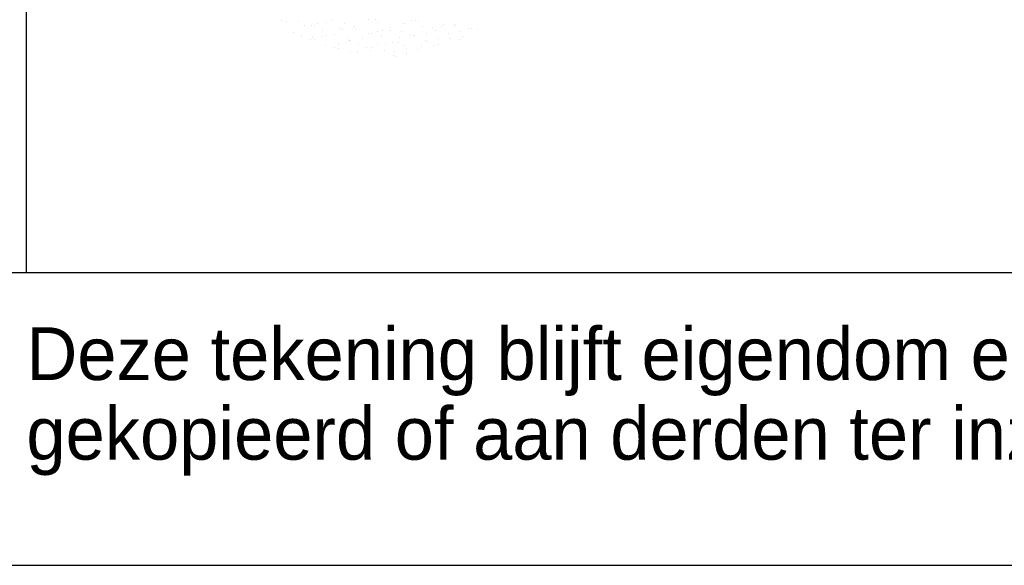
# Model space of a CAD drawing. Extents: x -1448 to 118900, y -195097 to 442500.
# Tile 71 of 103: x 100377 to 103740, y 358400 to 360263. Entities that reach past the tile are written whole.
import ezdxf

# ---------------------------------------------------------------- set-up
doc = ezdxf.new("R2010")
doc.units = 0
doc.header["$LTSCALE"] = 100
doc.layers.get('0').update_dxf_attribs({"linetype": 'CONTINUOUS'})
for name, color, linetype in [('00KAD025', 2, 'CONTINUOUS'), ('00KAD070', 5, 'CONTINUOUS'), ('BL$2----', 7, 'CONTINUOUS'), ('BL$4----', 7, 'CONTINUOUS')]:
    doc.layers.add(name, color=color, linetype=linetype)
doc.styles.add('BURO-018', font='BUROFONT.shx', dxfattribs={"height": 180})
doc.styles.add('BURO-025', font='BUROFONT.shx', dxfattribs={"height": 250})
doc.styles.add('BURO-035', font='BUROFONT.shx', dxfattribs={"height": 350})
doc.styles.add('BURO-050', font='BUROFONT.shx', dxfattribs={"height": 500})

# ---------------------------------------------------------------- blocks, each defined once
blk = doc.blocks.new('A0-HOR')
at = {"layer": '00KAD025', "linetype": 'CONTINUOUS'}
blk.add_line((0, 0), (1189, 0), dxfattribs=at)
at = {"layer": '00KAD070', "linetype": 'CONTINUOUS'}
blk.add_line((10, 10), (1179, 10), dxfattribs=at)
blk = doc.blocks.new('KUIJPERSKLEUR')
at = {"color": 1}
blk.add_line((-185, 10), (-185, 73), dxfattribs=at)
at = {"color": 161}
for p, q in [((-176.303, 18.603), (-176.303, 18.603)), ((-175.886, 18.199), (-175.886, 18.199)), ((-175.506, 18.441), (-175.506, 18.441)), ((-174.902, 18.249), (-174.902, 18.249)), ((-170.178, 18.218), (-170.178, 18.218)), ((-169.896, 18.321), (-169.896, 18.321)), ((-169.792, 18.336), (-169.792, 18.336)), ((-169.588, 18.288), (-169.588, 18.288)), ((-175.61, 18.072), (-175.61, 18.072)), ((-175.308, 17.945), (-175.308, 17.945)), ((-175.218, 18.038), (-175.218, 18.038)), ((-175.169, 17.953), (-175.169, 17.953)), ((-174.922, 18.063), (-174.922, 18.063)), ((-172.506, 17.861), (-172.506, 17.861)), ((-172.292, 17.865), (-172.292, 17.865)), ((-172.261, 18.013), (-172.261, 18.013)), ((-171.363, 17.911), (-171.363, 17.911)), ((-171.297, 17.876), (-171.297, 17.876)), ((-170.598, 18.151), (-170.598, 18.151)), ((-170.542, 17.996), (-170.542, 17.996)), ((-170.221, 17.96), (-170.221, 17.96)), ((-170.098, 18.046), (-170.098, 18.046)), ((-174.792, 17.762), (-174.792, 17.762)), ((-174.487, 17.684), (-174.487, 17.684)), ((-174.357, 17.635), (-174.357, 17.635)), ((-174.344, 17.808), (-174.344, 17.808)), ((-173.916, 17.515), (-173.916, 17.515)), ((-173.69, 17.523), (-173.69, 17.523)), ((-173.649, 17.811), (-173.649, 17.811)), ((-173.38, 17.671), (-173.38, 17.671)), ((-173.246, 17.573), (-173.246, 17.573)), ((-173.214, 17.685), (-173.214, 17.685)), ((-172.994, 17.789), (-172.994, 17.789)), ((-172.773, 17.565), (-172.773, 17.565)), ((-172.736, 17.815), (-172.736, 17.815)), ((-172.415, 17.534), (-172.415, 17.534)), ((-172.071, 17.734), (-172.071, 17.734)), ((-172.03, 17.652), (-172.03, 17.652)), ((-171.63, 17.615), (-171.63, 17.615)), ((-171.495, 17.704), (-171.495, 17.704)), ((-171.051, 17.754), (-171.051, 17.754)), ((-170.928, 17.784), (-170.928, 17.784)), ((-172.449, 17.412), (-172.449, 17.412)), ((-172.396, 17.374), (-172.396, 17.374)), ((-172.005, 17.462), (-172.005, 17.462))]:
    blk.add_line(p, q, dxfattribs=at)
at = {"color": 163}
for p, q in [((-176.117, 18.561), (-176.117, 18.561)), ((-175.721, 18.559), (-175.721, 18.559)), ((-174.768, 18.542), (-174.768, 18.542)), ((-174.578, 18.609), (-174.578, 18.609)), ((-173.311, 18.622), (-173.311, 18.622)), ((-173.07, 18.629), (-173.07, 18.629)), ((-172.994, 18.539), (-172.994, 18.539)), ((-172.07, 18.511), (-172.07, 18.511)), ((-171.851, 18.589), (-171.851, 18.589)), ((-171.72, 18.61), (-171.72, 18.61)), ((-171.626, 18.561), (-171.626, 18.561)), ((-175.279, 18.44), (-175.279, 18.44)), ((-175.153, 18.424), (-175.153, 18.424)), ((-175.062, 18.492), (-175.062, 18.492)), ((-174.265, 18.33), (-174.265, 18.33)), ((-174.189, 18.287), (-174.189, 18.287)), ((-174.137, 18.489), (-174.137, 18.489)), ((-173.821, 18.38), (-173.821, 18.38)), ((-173.803, 18.405), (-173.803, 18.405)), ((-173.759, 18.298), (-173.759, 18.298)), ((-173.325, 18.172), (-173.325, 18.172)), ((-173.024, 18.219), (-173.024, 18.219)), ((-172.839, 18.268), (-172.839, 18.268)), ((-172.617, 18.348), (-172.617, 18.348)), ((-172.58, 18.269), (-172.58, 18.269)), ((-172.182, 18.221), (-172.182, 18.221)), ((-172.106, 18.492), (-172.106, 18.492)), ((-171.474, 18.398), (-171.474, 18.398)), ((-171.142, 18.355), (-171.142, 18.355)), ((-171.039, 18.271), (-171.039, 18.271)), ((-170.829, 18.4), (-170.829, 18.4)), ((-170.756, 18.473), (-170.756, 18.473)), ((-170.385, 18.45), (-170.385, 18.45)), ((-170.331, 18.447), (-170.331, 18.447)), ((-174.774, 18.088), (-174.774, 18.088)), ((-174.467, 18.122), (-174.467, 18.122)), ((-174.026, 18.002), (-174.026, 18.002)), ((-173.977, 17.926), (-173.977, 17.926)), ((-173.958, 17.926), (-173.958, 17.926)), ((-173.533, 17.977), (-173.533, 17.977)), ((-173.225, 18.15), (-173.225, 18.15)), ((-172.883, 18.052), (-172.883, 18.052)), ((-171.875, 18.131), (-171.875, 18.131)), ((-171.783, 18.107), (-171.783, 18.107)), ((-171.74, 18.102), (-171.74, 18.102)), ((-171.339, 18.158), (-171.339, 18.158)), ((-170.911, 17.994), (-170.911, 17.994))]:
    blk.add_line(p, q, dxfattribs=at)
at = {"color": 1, "style": 'BURO-018'}
for s, p in [('Deze tekening blijft eigendom en mag zonder onze schriftelijke toestemming niet', (-185, 6.326)), ('gekopieerd of aan derden ter inzage worden gegeven, noch voor of door derden worden gebruikt', (-185, 3.607))]:
    blk.add_text(s, height=1.8, dxfattribs=at).set_placement(p)
at = {"color": 150, "style": 'BURO-025'}
for tag, p in [('TKSCHAAL', (-167, 67)), ('TKBLADNR', (-124, 67)), ('TKDATCREAT', (-81, 67)), ('TKDATA', (-30, 67)), ('TKINIT', (-30, 58)), ('PRPRLEID', (-30, 49)), ('PRGRLEID', (-30, 40))]:
    blk.add_attdef(tag, p, '', height=2.5, dxfattribs=at)
at = {"color": 3, "style": 'BURO-035'}
for tag, p in [('PROMSCHR', (-177, 55)), ('TK1OMSCHR', (-177, 42))]:
    blk.add_attdef(tag, p, '', height=3.5, dxfattribs=at)
at = {"color": 1, "style": 'BURO-025'}
blk.add_attdef('TKFILE', (-4, 40), '', height=2.5, rotation=90, dxfattribs=at)
blk.add_attdef('PRNAAM', (-30, 31.5), '', height=2.5, dxfattribs=at)
at = {"color": 4, "style": 'BURO-050'}
blk.add_attdef('TKTEKNR', (-48, 19), '', height=5, dxfattribs=at)

msp = doc.modelspace()

# ---------------------------------------------------------------- block references
at = {"layer": 'BL$2----', "xscale": 100, "yscale": 100, "zscale": 100}
msp.add_blockref('A0-HOR', (0, 358400.2), dxfattribs=at)
at = {"layer": 'BL$4----', "xscale": 100, "yscale": 100, "zscale": 100}
msp.add_blockref('KUIJPERSKLEUR', (118900, 358400.2), dxfattribs=at)

doc.saveas('drawing.dxf')
